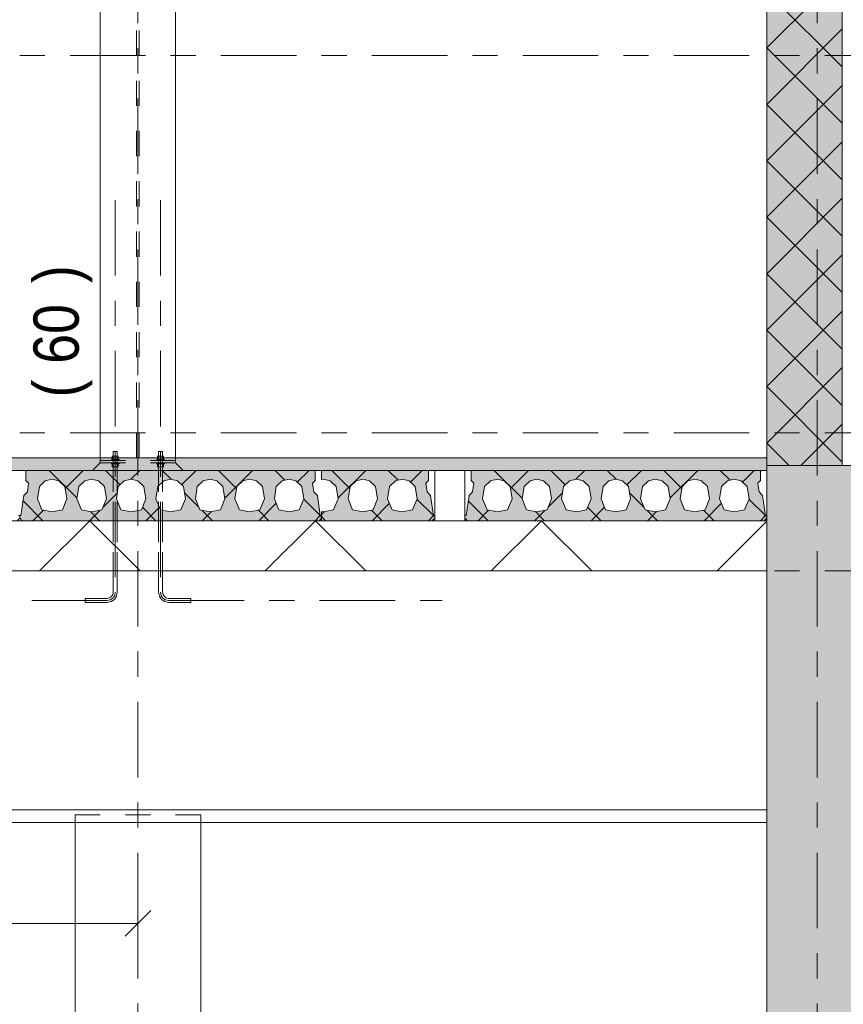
# Model space of a CAD drawing. Header units: millimetres. Extents: x -923 to -82, y -1402 to -808.
# Tile 86 of 109: x -277 to -244, y -1008 to -968. Entities that reach past the tile are written whole.
import ezdxf

# ---------------------------------------------------------------- set-up
doc = ezdxf.new("R2010")
doc.units = ezdxf.units.MM
for name, pattern in [('XKITLINE00', [0]), ('XKITLINE01', [4, 1, -1, 1, -1]), ('XKITLINE03', [6, 3, -1, 1, -1])]:
    doc.linetypes.add(name, pattern=pattern)
for name, color, linetype, lineweight in [('Offset', 4, 'Continuous', 0), ('Onderdeel', 2, 'Continuous', 0), ('Onderdeel label', 2, 'Continuous', 0), ('Stramien', 4, 'Continuous', 0)]:
    doc.layers.add(name, color=color, linetype=linetype, lineweight=lineweight)
doc.styles.add('ARIAL', font='arial.ttf')

msp = doc.modelspace()

# ---------------------------------------------------------------- hatches: boundary and pattern name
at = {"layer": 'Onderdeel'}
for points in [[(-247.385, -986.114), (-247.385, -944.814), (-244.385, -944.814), (-244.385, -986.114)], [(-373.083, -986.314), (-373.083, -985.814), (-247.385, -985.814), (-247.385, -986.314)], [(-247.385, -1015.814), (-247.385, -986.114), (-243.385, -986.114), (-243.385, -1015.814)]]:
    msp.add_hatch(color=256, dxfattribs=at).paths.add_polyline_path(points, flags=17)
h = msp.add_hatch(color=256, dxfattribs=at)
h.paths.add_polyline_path([(-265.248, -987.308), (-265.133, -988.114), (-265.083, -988.114), (-265.083, -988.214), (-265.183, -988.314), (-276.983, -988.314), (-277.083, -988.214), (-277.083, -988.114), (-277.033, -988.114), (-276.918, -987.308), (-276.776, -987.166), (-276.727, -986.82), (-276.833, -986.714), (-276.833, -986.314), (-265.333, -986.314), (-265.333, -986.714), (-265.439, -986.82), (-265.389, -987.166)], flags=17)
h.paths.add_polyline_path([(-266.778, -987.887), (-266.373, -987.964), (-265.967, -987.887), (-265.788, -987.445), (-265.863, -986.961), (-266.101, -986.73), (-266.373, -986.664), (-266.644, -986.73), (-266.882, -986.961), (-266.958, -987.445)])
h.paths.add_polyline_path([(-268.348, -987.887), (-267.943, -987.964), (-267.537, -987.887), (-267.358, -987.445), (-267.433, -986.961), (-267.671, -986.73), (-267.943, -986.664), (-268.214, -986.73), (-268.452, -986.961), (-268.528, -987.445)])
h.paths.add_polyline_path([(-269.918, -987.887), (-269.513, -987.964), (-269.107, -987.887), (-268.928, -987.445), (-269.003, -986.961), (-269.241, -986.73), (-269.513, -986.664), (-269.784, -986.73), (-270.022, -986.961), (-270.098, -987.445)])
h.paths.add_polyline_path([(-271.488, -987.887), (-271.083, -987.964), (-270.677, -987.887), (-270.498, -987.445), (-270.573, -986.961), (-270.811, -986.73), (-271.083, -986.664), (-271.354, -986.73), (-271.592, -986.961), (-271.668, -987.445)])
h.paths.add_polyline_path([(-273.058, -987.887), (-272.653, -987.964), (-272.247, -987.887), (-272.068, -987.445), (-272.143, -986.961), (-272.381, -986.73), (-272.653, -986.664), (-272.924, -986.73), (-273.162, -986.961), (-273.238, -987.445)])
h.paths.add_polyline_path([(-274.628, -987.887), (-274.223, -987.964), (-273.817, -987.887), (-273.638, -987.445), (-273.713, -986.961), (-273.951, -986.73), (-274.223, -986.664), (-274.494, -986.73), (-274.732, -986.961), (-274.808, -987.445)])
h.paths.add_polyline_path([(-276.198, -987.887), (-275.793, -987.964), (-275.387, -987.887), (-275.208, -987.445), (-275.283, -986.961), (-275.521, -986.73), (-275.793, -986.664), (-276.064, -986.73), (-276.302, -986.961), (-276.378, -987.445)])
h = msp.add_hatch(color=256, dxfattribs=at)
h.paths.add_polyline_path([(-260.748, -987.308), (-260.633, -988.114), (-260.583, -988.114), (-260.583, -988.214), (-260.683, -988.314), (-265.083, -988.314), (-265.083, -987.95), (-265.013, -987.964), (-264.607, -987.887), (-264.428, -987.445), (-264.503, -986.961), (-264.741, -986.73), (-265.013, -986.664), (-265.083, -986.681), (-265.083, -986.314), (-260.833, -986.314), (-260.833, -986.714), (-260.939, -986.82), (-260.889, -987.166)], flags=17)
h.paths.add_polyline_path([(-262.278, -987.887), (-261.873, -987.964), (-261.467, -987.887), (-261.288, -987.445), (-261.363, -986.961), (-261.601, -986.73), (-261.873, -986.664), (-262.144, -986.73), (-262.382, -986.961), (-262.458, -987.445)])
h.paths.add_polyline_path([(-263.848, -987.887), (-263.443, -987.964), (-263.037, -987.887), (-262.858, -987.445), (-262.933, -986.961), (-263.171, -986.73), (-263.443, -986.664), (-263.714, -986.73), (-263.952, -986.961), (-264.028, -987.445)])
h = msp.add_hatch(color=256, dxfattribs=at)
h.paths.add_polyline_path([(-247.55, -987.308), (-247.435, -988.114), (-247.385, -988.114), (-247.385, -988.214), (-247.485, -988.314), (-259.285, -988.314), (-259.385, -988.214), (-259.385, -988.114), (-259.335, -988.114), (-259.22, -987.308), (-259.078, -987.166), (-259.029, -986.82), (-259.135, -986.714), (-259.135, -986.314), (-247.635, -986.314), (-247.635, -986.714), (-247.741, -986.82), (-247.692, -987.166)], flags=17)
h.paths.add_polyline_path([(-249.08, -987.887), (-248.675, -987.964), (-248.27, -987.887), (-248.09, -987.445), (-248.166, -986.961), (-248.404, -986.73), (-248.675, -986.664), (-248.947, -986.73), (-249.184, -986.961), (-249.26, -987.445)])
h.paths.add_polyline_path([(-250.65, -987.887), (-250.245, -987.964), (-249.84, -987.887), (-249.66, -987.445), (-249.736, -986.961), (-249.974, -986.73), (-250.245, -986.664), (-250.517, -986.73), (-250.754, -986.961), (-250.83, -987.445)])
h.paths.add_polyline_path([(-252.22, -987.887), (-251.815, -987.964), (-251.41, -987.887), (-251.23, -987.445), (-251.306, -986.961), (-251.544, -986.73), (-251.815, -986.664), (-252.087, -986.73), (-252.324, -986.961), (-252.4, -987.445)])
h.paths.add_polyline_path([(-253.79, -987.887), (-253.385, -987.964), (-252.98, -987.887), (-252.8, -987.445), (-252.876, -986.961), (-253.114, -986.73), (-253.385, -986.664), (-253.657, -986.73), (-253.894, -986.961), (-253.97, -987.445)])
h.paths.add_polyline_path([(-255.36, -987.887), (-254.955, -987.964), (-254.55, -987.887), (-254.37, -987.445), (-254.446, -986.961), (-254.684, -986.73), (-254.955, -986.664), (-255.227, -986.73), (-255.464, -986.961), (-255.54, -987.445)])
h.paths.add_polyline_path([(-256.93, -987.887), (-256.525, -987.964), (-256.12, -987.887), (-255.94, -987.445), (-256.016, -986.961), (-256.254, -986.73), (-256.525, -986.664), (-256.797, -986.73), (-257.034, -986.961), (-257.11, -987.445)])
h.paths.add_polyline_path([(-258.5, -987.887), (-258.095, -987.964), (-257.69, -987.887), (-257.51, -987.445), (-257.586, -986.961), (-257.824, -986.73), (-258.095, -986.664), (-258.367, -986.73), (-258.604, -986.961), (-258.68, -987.445)])

# ---------------------------------------------------------------- linework, layer by layer
at = {"layer": 'Offset', "linetype": 'XKITLINE00', "lineweight": 0}
for p, q in [((-272.383, -1002.174), (-272.383, -1006.134)), ((-271.873, -1003.825), (-272.892, -1004.843)), ((-290.333, -1004.334), (-272.383, -1004.334))]:
    msp.add_line(p, q, dxfattribs=at)
at = {"layer": 'Offset'}
msp.add_point((-272.383, -1004.334), dxfattribs=at)
at = {"layer": 'Onderdeel', "linetype": 'XKITLINE00', "lineweight": 0}
for p, q in [((-273.883, -874.814), (-273.883, -985.814)), ((-247.385, -986.114), (-247.385, -944.814)), ((-244.385, -944.814), (-244.385, -986.114)), ((-270.883, -945.314), (-270.883, -985.814)), ((-247.385, -969.509), (-244.385, -966.509)), ((-244.385, -970.264), (-247.385, -967.264)), ((-247.385, -971.754), (-244.385, -968.754)), ((-244.385, -972.509), (-247.385, -969.509)), ((-247.385, -973.999), (-244.385, -970.999)), ((-244.385, -974.754), (-247.385, -971.754)), ((-247.385, -976.244), (-244.385, -973.244)), ((-244.385, -976.999), (-247.385, -973.999)), ((-247.385, -978.49), (-244.385, -975.49)), ((-244.385, -979.244), (-247.385, -976.244)), ((-247.385, -980.735), (-244.385, -977.735)), ((-244.385, -981.49), (-247.385, -978.49)), ((-247.385, -982.98), (-244.385, -979.98)), ((-244.385, -983.735), (-247.385, -980.735)), ((-247.385, -985.225), (-244.385, -982.225)), ((-244.385, -985.98), (-247.385, -982.98)), ((-246.029, -986.114), (-244.385, -984.47)), ((-246.496, -986.114), (-247.385, -985.225)), ((-373.083, -985.814), (-247.385, -985.814)), ((-247.385, -985.814), (-247.385, -985.814)), ((-247.385, -985.814), (-247.385, -986.114)), ((-247.385, -986.114), (-247.385, -986.114)), ((-244.385, -986.114), (-247.385, -986.114)), ((-243.385, -986.114), (-247.385, -986.114)), ((-244.385, -986.114), (-244.385, -986.114)), ((-373.083, -986.314), (-247.385, -986.314)), ((-276.833, -986.314), (-265.333, -986.314)), ((-276.833, -986.314), (-276.833, -986.714)), ((-276.833, -986.343), (-276.811, -986.321)), ((-274.804, -987.422), (-275.913, -986.314)), ((-275.273, -987.028), (-274.558, -986.314)), ((-273.09, -986.891), (-273.668, -986.314)), ((-272.667, -986.667), (-272.313, -986.314)), ((-271.067, -986.669), (-271.423, -986.314)), ((-270.645, -986.891), (-270.068, -986.314)), ((-268.463, -987.029), (-269.178, -986.314)), ((-268.931, -987.422), (-267.823, -986.314)), ((-266.541, -986.705), (-266.933, -986.314)), ((-266.047, -986.783), (-265.578, -986.314)), ((-265.333, -986.314), (-265.333, -986.714)), ((-260.833, -986.314), (-265.083, -986.314)), ((-265.083, -986.681), (-265.083, -986.314)), ((-263.963, -987.029), (-264.678, -986.314)), ((-264.431, -987.422), (-263.323, -986.314)), ((-262.041, -986.705), (-262.433, -986.314)), ((-261.547, -986.783), (-261.078, -986.314)), ((-260.833, -986.314), (-260.833, -986.714)), ((-259.385, -986.314), (-260.583, -986.314)), ((-260.583, -986.314), (-260.583, -988.314)), ((-259.385, -988.314), (-259.385, -986.314)), ((-259.135, -986.714), (-259.135, -986.314)), ((-259.135, -986.314), (-247.635, -986.314)), ((-259.135, -986.343), (-259.113, -986.321)), ((-257.107, -987.422), (-258.215, -986.314)), ((-257.575, -987.028), (-256.86, -986.314)), ((-255.393, -986.891), (-255.97, -986.314)), ((-254.969, -986.667), (-254.615, -986.314)), ((-253.37, -986.669), (-253.725, -986.314)), ((-252.948, -986.891), (-252.37, -986.314)), ((-250.765, -987.029), (-251.48, -986.314)), ((-251.234, -987.422), (-250.125, -986.314)), ((-248.844, -986.705), (-249.235, -986.314)), ((-248.349, -986.783), (-247.88, -986.314)), ((-247.635, -986.314), (-247.635, -986.714)), ((-247.385, -1015.814), (-247.385, -986.314)), ((-247.385, -986.314), (-247.385, -986.314)), ((-276.833, -986.714), (-276.727, -986.82)), ((-276.776, -987.166), (-276.727, -986.82)), ((-276.302, -986.961), (-276.064, -986.73)), ((-276.064, -986.73), (-275.793, -986.664)), ((-275.793, -986.664), (-275.521, -986.73)), ((-275.521, -986.73), (-275.283, -986.961)), ((-274.494, -986.73), (-274.732, -986.961)), ((-274.223, -986.664), (-274.494, -986.73)), ((-273.951, -986.73), (-274.223, -986.664)), ((-273.713, -986.961), (-273.951, -986.73)), ((-272.924, -986.73), (-273.162, -986.961)), ((-272.653, -986.664), (-272.924, -986.73)), ((-272.381, -986.73), (-272.653, -986.664)), ((-272.143, -986.961), (-272.381, -986.73)), ((-271.354, -986.73), (-271.592, -986.961)), ((-271.083, -986.664), (-271.354, -986.73)), ((-270.811, -986.73), (-271.083, -986.664)), ((-270.573, -986.961), (-270.811, -986.73)), ((-269.784, -986.73), (-270.022, -986.961)), ((-269.513, -986.664), (-269.784, -986.73)), ((-269.241, -986.73), (-269.513, -986.664)), ((-269.003, -986.961), (-269.241, -986.73)), ((-268.214, -986.73), (-268.452, -986.961)), ((-267.943, -986.664), (-268.214, -986.73)), ((-267.671, -986.73), (-267.943, -986.664)), ((-267.433, -986.961), (-267.671, -986.73)), ((-266.644, -986.73), (-266.882, -986.961)), ((-266.373, -986.664), (-266.644, -986.73)), ((-266.101, -986.73), (-266.373, -986.664)), ((-265.863, -986.961), (-266.101, -986.73)), ((-265.333, -986.714), (-265.439, -986.82)), ((-265.439, -986.82), (-265.389, -987.166)), ((-265.013, -986.664), (-265.083, -986.681)), ((-264.741, -986.73), (-265.013, -986.664)), ((-264.503, -986.961), (-264.741, -986.73)), ((-263.952, -986.961), (-263.714, -986.73)), ((-263.714, -986.73), (-263.443, -986.664)), ((-263.443, -986.664), (-263.171, -986.73)), ((-263.171, -986.73), (-262.933, -986.961)), ((-262.144, -986.73), (-262.382, -986.961)), ((-261.873, -986.664), (-262.144, -986.73)), ((-261.601, -986.73), (-261.873, -986.664)), ((-261.363, -986.961), (-261.601, -986.73)), ((-260.833, -986.714), (-260.939, -986.82)), ((-260.939, -986.82), (-260.889, -987.166)), ((-259.029, -986.82), (-259.135, -986.714)), ((-259.078, -987.166), (-259.029, -986.82)), ((-258.604, -986.961), (-258.367, -986.73)), ((-258.367, -986.73), (-258.095, -986.664)), ((-258.095, -986.664), (-257.824, -986.73)), ((-257.824, -986.73), (-257.586, -986.961)), ((-256.797, -986.73), (-257.034, -986.961)), ((-256.525, -986.664), (-256.797, -986.73)), ((-256.254, -986.73), (-256.525, -986.664)), ((-256.016, -986.961), (-256.254, -986.73)), ((-255.227, -986.73), (-255.464, -986.961)), ((-254.955, -986.664), (-255.227, -986.73)), ((-254.684, -986.73), (-254.955, -986.664)), ((-254.446, -986.961), (-254.684, -986.73)), ((-253.657, -986.73), (-253.894, -986.961)), ((-253.385, -986.664), (-253.657, -986.73)), ((-253.114, -986.73), (-253.385, -986.664)), ((-252.876, -986.961), (-253.114, -986.73)), ((-252.087, -986.73), (-252.324, -986.961)), ((-251.815, -986.664), (-252.087, -986.73)), ((-251.544, -986.73), (-251.815, -986.664)), ((-251.306, -986.961), (-251.544, -986.73)), ((-250.517, -986.73), (-250.754, -986.961)), ((-250.245, -986.664), (-250.517, -986.73)), ((-249.974, -986.73), (-250.245, -986.664)), ((-249.736, -986.961), (-249.974, -986.73)), ((-248.947, -986.73), (-249.184, -986.961)), ((-248.675, -986.664), (-248.947, -986.73)), ((-248.404, -986.73), (-248.675, -986.664)), ((-248.166, -986.961), (-248.404, -986.73)), ((-247.635, -986.714), (-247.741, -986.82)), ((-247.741, -986.82), (-247.692, -987.166)), ((-277.033, -988.114), (-276.918, -987.308)), ((-276.918, -987.308), (-276.776, -987.166)), ((-276.302, -986.961), (-276.378, -987.445)), ((-275.283, -986.961), (-275.208, -987.445)), ((-274.732, -986.961), (-274.808, -987.445)), ((-273.77, -987.771), (-273.199, -987.2)), ((-273.638, -987.445), (-273.713, -986.961)), ((-273.162, -986.961), (-273.238, -987.445)), ((-272.068, -987.445), (-272.143, -986.961)), ((-271.592, -986.961), (-271.668, -987.445)), ((-270.498, -987.445), (-270.573, -986.961)), ((-269.965, -987.771), (-270.536, -987.2)), ((-270.022, -986.961), (-270.098, -987.445)), ((-268.928, -987.445), (-269.003, -986.961)), ((-268.452, -986.961), (-268.528, -987.445)), ((-267.358, -987.445), (-267.433, -986.961)), ((-266.882, -986.961), (-266.958, -987.445)), ((-265.788, -987.445), (-265.863, -986.961)), ((-265.389, -987.166), (-265.248, -987.308)), ((-265.248, -987.308), (-265.133, -988.114)), ((-264.428, -987.445), (-264.503, -986.961)), ((-264.028, -987.445), (-263.952, -986.961)), ((-262.933, -986.961), (-262.858, -987.445)), ((-262.382, -986.961), (-262.458, -987.445)), ((-261.288, -987.445), (-261.363, -986.961)), ((-260.889, -987.166), (-260.748, -987.308)), ((-260.748, -987.308), (-260.633, -988.114)), ((-259.335, -988.114), (-259.22, -987.308)), ((-259.22, -987.308), (-259.078, -987.166)), ((-258.68, -987.445), (-258.604, -986.961)), ((-257.586, -986.961), (-257.51, -987.445)), ((-257.034, -986.961), (-257.11, -987.445)), ((-256.073, -987.771), (-255.502, -987.2)), ((-255.94, -987.445), (-256.016, -986.961)), ((-255.464, -986.961), (-255.54, -987.445)), ((-254.37, -987.445), (-254.446, -986.961)), ((-253.894, -986.961), (-253.97, -987.445)), ((-252.8, -987.445), (-252.876, -986.961)), ((-252.267, -987.771), (-252.838, -987.2)), ((-252.324, -986.961), (-252.4, -987.445)), ((-251.23, -987.445), (-251.306, -986.961)), ((-250.754, -986.961), (-250.83, -987.445)), ((-249.66, -987.445), (-249.736, -986.961)), ((-249.184, -986.961), (-249.26, -987.445)), ((-248.09, -987.445), (-248.166, -986.961)), ((-247.692, -987.166), (-247.55, -987.308)), ((-247.55, -987.308), (-247.435, -988.114)), ((-276.158, -988.314), (-276.948, -987.523)), ((-276.378, -987.445), (-276.198, -987.887)), ((-275.208, -987.445), (-275.387, -987.887)), ((-274.808, -987.445), (-274.628, -987.887)), ((-273.817, -987.887), (-273.638, -987.445)), ((-273.238, -987.445), (-273.058, -987.887)), ((-272.247, -987.887), (-272.068, -987.445)), ((-271.668, -987.445), (-271.488, -987.887)), ((-270.677, -987.887), (-270.498, -987.445)), ((-270.098, -987.445), (-269.918, -987.887)), ((-269.107, -987.887), (-268.928, -987.445)), ((-268.528, -987.445), (-268.348, -987.887)), ((-267.578, -988.314), (-266.886, -987.622)), ((-267.537, -987.887), (-267.358, -987.445)), ((-266.958, -987.445), (-266.778, -987.887)), ((-265.967, -987.887), (-265.788, -987.445)), ((-265.133, -988.114), (-265.794, -987.453)), ((-264.607, -987.887), (-264.428, -987.445)), ((-263.848, -987.887), (-264.028, -987.445)), ((-263.078, -988.314), (-262.386, -987.622)), ((-262.858, -987.445), (-263.037, -987.887)), ((-262.458, -987.445), (-262.278, -987.887)), ((-261.467, -987.887), (-261.288, -987.445)), ((-260.633, -988.114), (-261.292, -987.455)), ((-258.46, -988.314), (-259.251, -987.523)), ((-258.5, -987.887), (-258.68, -987.445)), ((-257.51, -987.445), (-257.69, -987.887)), ((-257.11, -987.445), (-256.93, -987.887)), ((-256.12, -987.887), (-255.94, -987.445)), ((-255.54, -987.445), (-255.36, -987.887)), ((-254.55, -987.887), (-254.37, -987.445)), ((-253.97, -987.445), (-253.79, -987.887)), ((-252.98, -987.887), (-252.8, -987.445)), ((-252.4, -987.445), (-252.22, -987.887)), ((-251.41, -987.887), (-251.23, -987.445)), ((-250.83, -987.445), (-250.65, -987.887)), ((-249.88, -988.314), (-249.188, -987.622)), ((-249.84, -987.887), (-249.66, -987.445)), ((-249.26, -987.445), (-249.08, -987.887)), ((-248.27, -987.887), (-248.09, -987.445)), ((-247.435, -988.114), (-248.096, -987.453)), ((-276.558, -988.314), (-276.142, -987.898)), ((-275.793, -987.964), (-276.198, -987.887)), ((-275.387, -987.887), (-275.793, -987.964)), ((-274.628, -987.887), (-274.223, -987.964)), ((-274.313, -988.314), (-273.902, -987.903)), ((-273.913, -988.314), (-274.272, -987.954)), ((-274.223, -987.964), (-273.817, -987.887)), ((-273.058, -987.887), (-272.653, -987.964)), ((-272.653, -987.964), (-272.247, -987.887)), ((-271.668, -988.314), (-272.203, -987.778)), ((-272.068, -988.314), (-271.532, -987.778)), ((-271.488, -987.887), (-271.083, -987.964)), ((-271.083, -987.964), (-270.677, -987.887)), ((-269.918, -987.887), (-269.513, -987.964)), ((-269.423, -988.314), (-269.833, -987.903)), ((-269.823, -988.314), (-269.463, -987.954)), ((-269.513, -987.964), (-269.107, -987.887)), ((-268.348, -987.887), (-267.943, -987.964)), ((-267.943, -987.964), (-267.537, -987.887)), ((-267.178, -988.314), (-267.594, -987.898)), ((-266.778, -987.887), (-266.373, -987.964)), ((-265.967, -987.887), (-266.373, -987.964)), ((-265.083, -988.314), (-265.083, -987.95)), ((-265.083, -987.95), (-265.013, -987.964)), ((-265.083, -988.073), (-264.963, -987.954)), ((-265.013, -987.964), (-264.607, -987.887)), ((-263.443, -987.964), (-263.848, -987.887)), ((-263.037, -987.887), (-263.443, -987.964)), ((-262.678, -988.314), (-263.094, -987.898)), ((-262.278, -987.887), (-261.873, -987.964)), ((-261.873, -987.964), (-261.467, -987.887)), ((-258.86, -988.314), (-258.444, -987.898)), ((-258.095, -987.964), (-258.5, -987.887)), ((-257.69, -987.887), (-258.095, -987.964)), ((-256.93, -987.887), (-256.525, -987.964)), ((-256.615, -988.314), (-256.205, -987.903)), ((-256.215, -988.314), (-256.575, -987.954)), ((-256.525, -987.964), (-256.12, -987.887)), ((-255.36, -987.887), (-254.955, -987.964)), ((-254.955, -987.964), (-254.55, -987.887)), ((-253.97, -988.314), (-254.506, -987.778)), ((-254.37, -988.314), (-253.835, -987.778)), ((-253.79, -987.887), (-253.385, -987.964)), ((-253.385, -987.964), (-252.98, -987.887)), ((-252.22, -987.887), (-251.815, -987.964)), ((-251.725, -988.314), (-252.136, -987.903)), ((-252.125, -988.314), (-251.766, -987.954)), ((-251.815, -987.964), (-251.41, -987.887)), ((-250.65, -987.887), (-250.245, -987.964)), ((-250.245, -987.964), (-249.84, -987.887)), ((-249.48, -988.314), (-249.896, -987.898)), ((-249.08, -987.887), (-248.675, -987.964)), ((-248.27, -987.887), (-248.675, -987.964)), ((-373.083, -988.314), (-247.385, -988.314)), ((-277.083, -988.114), (-277.033, -988.114)), ((-277.083, -988.114), (-277.083, -988.214)), ((-277.083, -988.214), (-276.983, -988.314)), ((-265.183, -988.314), (-276.983, -988.314)), ((-276.3, -990.314), (-274.3, -988.314)), ((-272.3, -990.314), (-274.3, -988.314)), ((-267.32, -990.314), (-265.32, -988.314)), ((-265.333, -988.314), (-265.133, -988.114)), ((-263.32, -990.314), (-265.32, -988.314)), ((-265.083, -988.214), (-265.183, -988.314)), ((-265.133, -988.114), (-265.133, -988.114)), ((-265.083, -988.164), (-265.133, -988.114)), ((-265.133, -988.114), (-265.083, -988.114)), ((-265.083, -988.114), (-265.083, -988.214)), ((-264.923, -988.314), (-265.083, -988.154)), ((-260.683, -988.314), (-265.083, -988.314)), ((-260.833, -988.314), (-260.633, -988.114)), ((-260.583, -988.214), (-260.683, -988.314)), ((-260.633, -988.114), (-260.633, -988.114)), ((-260.583, -988.164), (-260.633, -988.114)), ((-260.633, -988.114), (-260.583, -988.114)), ((-260.583, -988.114), (-260.583, -988.214)), ((-259.385, -988.314), (-260.583, -988.314)), ((-259.385, -988.214), (-259.385, -988.114)), ((-259.385, -988.114), (-259.335, -988.114)), ((-259.285, -988.314), (-259.385, -988.214)), ((-247.485, -988.314), (-259.285, -988.314)), ((-258.339, -990.314), (-256.339, -988.314)), ((-254.339, -990.314), (-256.339, -988.314)), ((-249.359, -990.314), (-247.39, -988.344)), ((-247.635, -988.314), (-247.435, -988.114)), ((-247.385, -988.214), (-247.485, -988.314)), ((-247.435, -988.114), (-247.435, -988.114)), ((-247.385, -988.164), (-247.435, -988.114)), ((-247.435, -988.114), (-247.385, -988.114)), ((-247.385, -988.114), (-247.385, -988.214)), ((-247.385, -988.314), (-247.385, -990.314)), ((-247.385, -990.314), (-373.083, -990.314)), ((-247.385, -990.314), (-247.385, -990.314)), ((-373.083, -999.814), (-247.385, -999.814)), ((-247.385, -999.814), (-247.385, -1000.314)), ((-247.385, -1000.314), (-373.083, -1000.314)), ((-274.883, -1054.523), (-274.883, -1000.314)), ((-269.883, -1054.523), (-269.883, -1000.314)), ((-247.385, -1000.314), (-247.385, -1000.314))]:
    msp.add_line(p, q, dxfattribs=at)
at = {"layer": 'Onderdeel', "linetype": 'XKITLINE01', "lineweight": 0}
for p, q in [((-272.438, -874.814), (-272.438, -985.914)), ((-272.328, -874.814), (-272.328, -985.914)), ((-273.163, -985.754), (-273.403, -985.754)), ((-273.403, -985.754), (-273.403, -985.874)), ((-273.403, -985.754), (-273.163, -985.754)), ((-273.403, -985.754), (-273.403, -985.874)), ((-273.203, -985.564), (-273.363, -985.564)), ((-273.363, -985.564), (-273.363, -991.164)), ((-273.363, -985.564), (-273.203, -985.564)), ((-273.363, -991.164), (-273.363, -985.564)), ((-273.203, -991.164), (-273.203, -985.564)), ((-273.203, -985.564), (-273.203, -991.164)), ((-273.163, -985.754), (-273.163, -985.874)), ((-273.163, -985.754), (-273.163, -985.874)), ((-271.603, -985.754), (-271.363, -985.754)), ((-271.603, -985.754), (-271.603, -985.874)), ((-271.363, -985.754), (-271.603, -985.754)), ((-271.603, -985.754), (-271.603, -985.874)), ((-271.563, -985.564), (-271.403, -985.564)), ((-271.563, -991.164), (-271.563, -985.564)), ((-271.403, -985.564), (-271.563, -985.564)), ((-271.563, -985.564), (-271.563, -991.164)), ((-271.403, -985.564), (-271.403, -991.164)), ((-271.403, -991.164), (-271.403, -985.564)), ((-271.363, -985.754), (-271.363, -985.874)), ((-271.363, -985.754), (-271.363, -985.874)), ((-247.385, -985.814), (-373.083, -985.814)), ((-273.883, -986.014), (-274.183, -986.314)), ((-273.883, -985.814), (-273.883, -985.914)), ((-270.883, -985.914), (-273.883, -985.914)), ((-270.883, -985.914), (-273.883, -985.914)), ((-273.883, -985.914), (-273.883, -986.014)), ((-273.883, -986.014), (-270.883, -986.014)), ((-270.883, -986.014), (-273.883, -986.014)), ((-273.133, -985.874), (-273.433, -985.874)), ((-273.433, -985.874), (-273.433, -985.914)), ((-273.433, -985.874), (-273.133, -985.874)), ((-273.433, -985.874), (-273.433, -985.914)), ((-273.133, -985.914), (-273.433, -985.914)), ((-273.433, -985.914), (-273.133, -985.914)), ((-273.133, -986.014), (-273.433, -986.014)), ((-273.433, -986.014), (-273.433, -986.054)), ((-273.433, -986.014), (-273.133, -986.014)), ((-273.433, -986.014), (-273.433, -986.054)), ((-273.133, -986.054), (-273.433, -986.054)), ((-273.433, -986.054), (-273.133, -986.054)), ((-273.163, -985.874), (-273.403, -985.874)), ((-273.403, -985.874), (-273.163, -985.874)), ((-273.163, -986.054), (-273.403, -986.054)), ((-273.403, -986.054), (-273.403, -986.174)), ((-273.403, -986.054), (-273.163, -986.054)), ((-273.403, -986.054), (-273.403, -986.174)), ((-273.163, -986.054), (-273.163, -986.174)), ((-273.163, -986.054), (-273.163, -986.174)), ((-273.133, -985.874), (-273.133, -985.914)), ((-273.133, -985.874), (-273.133, -985.914)), ((-273.133, -986.014), (-273.133, -986.054)), ((-273.133, -986.014), (-273.133, -986.054)), ((-271.633, -985.874), (-271.333, -985.874)), ((-271.633, -985.874), (-271.633, -985.914)), ((-271.333, -985.874), (-271.633, -985.874)), ((-271.633, -985.874), (-271.633, -985.914)), ((-271.633, -985.914), (-271.333, -985.914)), ((-271.333, -985.914), (-271.633, -985.914)), ((-271.633, -986.014), (-271.333, -986.014)), ((-271.633, -986.014), (-271.633, -986.054)), ((-271.333, -986.014), (-271.633, -986.014)), ((-271.633, -986.014), (-271.633, -986.054)), ((-271.633, -986.054), (-271.333, -986.054)), ((-271.333, -986.054), (-271.633, -986.054)), ((-271.603, -985.874), (-271.363, -985.874)), ((-271.363, -985.874), (-271.603, -985.874)), ((-271.603, -986.054), (-271.363, -986.054)), ((-271.603, -986.054), (-271.603, -986.174)), ((-271.363, -986.054), (-271.603, -986.054)), ((-271.603, -986.054), (-271.603, -986.174)), ((-271.363, -986.054), (-271.363, -986.174)), ((-271.363, -986.054), (-271.363, -986.174)), ((-271.333, -985.874), (-271.333, -985.914)), ((-271.333, -985.874), (-271.333, -985.914)), ((-271.333, -986.014), (-271.333, -986.054)), ((-271.333, -986.014), (-271.333, -986.054)), ((-270.883, -985.814), (-270.883, -985.914)), ((-270.883, -986.014), (-270.883, -985.914)), ((-270.583, -986.314), (-270.883, -986.014)), ((-247.385, -985.814), (-247.385, -986.314)), ((-247.385, -985.814), (-247.385, -985.814)), ((-247.385, -986.314), (-247.385, -985.814)), ((-247.385, -986.114), (-247.385, -986.314)), ((-247.385, -986.114), (-247.385, -986.314)), ((-373.083, -986.314), (-247.385, -986.314)), ((-373.083, -986.314), (-247.385, -986.314)), ((-265.333, -986.314), (-276.833, -986.314)), ((-276.833, -986.314), (-276.833, -986.714)), ((-274.183, -986.314), (-270.583, -986.314)), ((-273.163, -986.174), (-273.403, -986.174)), ((-273.403, -986.174), (-273.163, -986.174)), ((-271.603, -986.174), (-271.363, -986.174)), ((-271.363, -986.174), (-271.603, -986.174)), ((-265.333, -986.714), (-265.333, -986.314)), ((-260.833, -986.314), (-265.083, -986.314)), ((-265.083, -986.314), (-265.083, -986.681)), ((-260.833, -986.714), (-260.833, -986.314)), ((-259.385, -986.314), (-260.583, -986.314)), ((-260.583, -986.314), (-260.583, -988.314)), ((-259.385, -988.314), (-259.385, -986.314)), ((-247.635, -986.314), (-259.135, -986.314)), ((-259.135, -986.314), (-259.135, -986.714)), ((-247.635, -986.714), (-247.635, -986.314)), ((-247.385, -986.314), (-247.385, -990.314)), ((-247.385, -986.314), (-247.385, -990.314)), ((-247.385, -986.314), (-247.385, -986.314)), ((-276.833, -986.714), (-276.727, -986.82)), ((-276.727, -986.82), (-276.776, -987.166)), ((-276.302, -986.961), (-276.064, -986.73)), ((-276.064, -986.73), (-275.793, -986.664)), ((-275.793, -986.664), (-275.521, -986.73)), ((-275.521, -986.73), (-275.283, -986.961)), ((-274.732, -986.961), (-274.494, -986.73)), ((-274.494, -986.73), (-274.223, -986.664)), ((-274.223, -986.664), (-273.951, -986.73)), ((-273.951, -986.73), (-273.713, -986.961)), ((-273.162, -986.961), (-272.924, -986.73)), ((-272.924, -986.73), (-272.653, -986.664)), ((-272.653, -986.664), (-272.381, -986.73)), ((-272.381, -986.73), (-272.143, -986.961)), ((-271.592, -986.961), (-271.354, -986.73)), ((-271.354, -986.73), (-271.083, -986.664)), ((-271.083, -986.664), (-270.811, -986.73)), ((-270.811, -986.73), (-270.573, -986.961)), ((-270.022, -986.961), (-269.784, -986.73)), ((-269.784, -986.73), (-269.513, -986.664)), ((-269.513, -986.664), (-269.241, -986.73)), ((-269.241, -986.73), (-269.003, -986.961)), ((-268.452, -986.961), (-268.214, -986.73)), ((-268.214, -986.73), (-267.943, -986.664)), ((-267.943, -986.664), (-267.671, -986.73)), ((-267.671, -986.73), (-267.433, -986.961)), ((-266.882, -986.961), (-266.644, -986.73)), ((-266.644, -986.73), (-266.373, -986.664)), ((-266.373, -986.664), (-266.101, -986.73)), ((-266.101, -986.73), (-265.863, -986.961)), ((-265.439, -986.82), (-265.333, -986.714)), ((-265.389, -987.166), (-265.439, -986.82)), ((-265.083, -986.681), (-265.013, -986.664)), ((-265.013, -986.664), (-264.741, -986.73)), ((-264.741, -986.73), (-264.503, -986.961)), ((-263.952, -986.961), (-263.714, -986.73)), ((-263.714, -986.73), (-263.443, -986.664)), ((-263.443, -986.664), (-263.171, -986.73)), ((-263.171, -986.73), (-262.933, -986.961)), ((-262.382, -986.961), (-262.144, -986.73)), ((-262.144, -986.73), (-261.873, -986.664)), ((-261.873, -986.664), (-261.601, -986.73)), ((-261.601, -986.73), (-261.363, -986.961)), ((-260.939, -986.82), (-260.833, -986.714)), ((-260.889, -987.166), (-260.939, -986.82)), ((-259.135, -986.714), (-259.029, -986.82)), ((-259.029, -986.82), (-259.078, -987.166)), ((-258.604, -986.961), (-258.367, -986.73)), ((-258.367, -986.73), (-258.095, -986.664)), ((-258.095, -986.664), (-257.824, -986.73)), ((-257.824, -986.73), (-257.586, -986.961)), ((-257.034, -986.961), (-256.797, -986.73)), ((-256.797, -986.73), (-256.525, -986.664)), ((-256.525, -986.664), (-256.254, -986.73)), ((-256.254, -986.73), (-256.016, -986.961)), ((-255.464, -986.961), (-255.227, -986.73)), ((-255.227, -986.73), (-254.955, -986.664)), ((-254.955, -986.664), (-254.684, -986.73)), ((-254.684, -986.73), (-254.446, -986.961)), ((-253.894, -986.961), (-253.657, -986.73)), ((-253.657, -986.73), (-253.385, -986.664)), ((-253.385, -986.664), (-253.114, -986.73)), ((-253.114, -986.73), (-252.876, -986.961)), ((-252.324, -986.961), (-252.087, -986.73)), ((-252.087, -986.73), (-251.815, -986.664)), ((-251.815, -986.664), (-251.544, -986.73)), ((-251.544, -986.73), (-251.306, -986.961)), ((-250.754, -986.961), (-250.517, -986.73)), ((-250.517, -986.73), (-250.245, -986.664)), ((-250.245, -986.664), (-249.974, -986.73)), ((-249.974, -986.73), (-249.736, -986.961)), ((-249.184, -986.961), (-248.947, -986.73)), ((-248.947, -986.73), (-248.675, -986.664)), ((-248.675, -986.664), (-248.404, -986.73)), ((-248.404, -986.73), (-248.166, -986.961)), ((-247.741, -986.82), (-247.635, -986.714)), ((-247.692, -987.166), (-247.741, -986.82)), ((-276.918, -987.308), (-277.033, -988.114)), ((-276.776, -987.166), (-276.918, -987.308)), ((-276.378, -987.445), (-276.302, -986.961)), ((-275.283, -986.961), (-275.208, -987.445)), ((-274.808, -987.445), (-274.732, -986.961)), ((-273.713, -986.961), (-273.638, -987.445)), ((-273.238, -987.445), (-273.162, -986.961)), ((-272.143, -986.961), (-272.068, -987.445)), ((-271.668, -987.445), (-271.592, -986.961)), ((-270.573, -986.961), (-270.498, -987.445)), ((-270.098, -987.445), (-270.022, -986.961)), ((-269.003, -986.961), (-268.928, -987.445)), ((-268.528, -987.445), (-268.452, -986.961)), ((-267.433, -986.961), (-267.358, -987.445)), ((-266.958, -987.445), (-266.882, -986.961)), ((-265.863, -986.961), (-265.788, -987.445)), ((-265.248, -987.308), (-265.389, -987.166)), ((-265.133, -988.114), (-265.248, -987.308)), ((-264.503, -986.961), (-264.428, -987.445)), ((-264.028, -987.445), (-263.952, -986.961)), ((-262.933, -986.961), (-262.858, -987.445)), ((-262.458, -987.445), (-262.382, -986.961)), ((-261.363, -986.961), (-261.288, -987.445)), ((-260.748, -987.308), (-260.889, -987.166)), ((-260.633, -988.114), (-260.748, -987.308)), ((-259.22, -987.308), (-259.335, -988.114)), ((-259.078, -987.166), (-259.22, -987.308)), ((-258.68, -987.445), (-258.604, -986.961)), ((-257.586, -986.961), (-257.51, -987.445)), ((-257.11, -987.445), (-257.034, -986.961)), ((-256.016, -986.961), (-255.94, -987.445)), ((-255.54, -987.445), (-255.464, -986.961)), ((-254.446, -986.961), (-254.37, -987.445)), ((-253.97, -987.445), (-253.894, -986.961)), ((-252.876, -986.961), (-252.8, -987.445)), ((-252.4, -987.445), (-252.324, -986.961)), ((-251.306, -986.961), (-251.23, -987.445)), ((-250.83, -987.445), (-250.754, -986.961)), ((-249.736, -986.961), (-249.66, -987.445)), ((-249.26, -987.445), (-249.184, -986.961)), ((-248.166, -986.961), (-248.09, -987.445)), ((-247.55, -987.308), (-247.692, -987.166)), ((-247.435, -988.114), (-247.55, -987.308)), ((-276.198, -987.887), (-276.378, -987.445)), ((-275.208, -987.445), (-275.387, -987.887)), ((-274.628, -987.887), (-274.808, -987.445)), ((-273.638, -987.445), (-273.817, -987.887)), ((-273.058, -987.887), (-273.238, -987.445)), ((-272.068, -987.445), (-272.247, -987.887)), ((-271.488, -987.887), (-271.668, -987.445)), ((-270.498, -987.445), (-270.677, -987.887)), ((-269.918, -987.887), (-270.098, -987.445)), ((-268.928, -987.445), (-269.107, -987.887)), ((-268.348, -987.887), (-268.528, -987.445)), ((-267.358, -987.445), (-267.537, -987.887)), ((-266.778, -987.887), (-266.958, -987.445)), ((-265.788, -987.445), (-265.967, -987.887)), ((-264.428, -987.445), (-264.607, -987.887)), ((-263.848, -987.887), (-264.028, -987.445)), ((-262.858, -987.445), (-263.037, -987.887)), ((-262.278, -987.887), (-262.458, -987.445)), ((-261.288, -987.445), (-261.467, -987.887)), ((-258.5, -987.887), (-258.68, -987.445)), ((-257.51, -987.445), (-257.69, -987.887)), ((-256.93, -987.887), (-257.11, -987.445)), ((-255.94, -987.445), (-256.12, -987.887)), ((-255.36, -987.887), (-255.54, -987.445)), ((-254.37, -987.445), (-254.55, -987.887)), ((-253.79, -987.887), (-253.97, -987.445)), ((-252.8, -987.445), (-252.98, -987.887)), ((-252.22, -987.887), (-252.4, -987.445)), ((-251.23, -987.445), (-251.41, -987.887)), ((-250.65, -987.887), (-250.83, -987.445)), ((-249.66, -987.445), (-249.84, -987.887)), ((-249.08, -987.887), (-249.26, -987.445)), ((-248.09, -987.445), (-248.27, -987.887)), ((-275.793, -987.964), (-276.198, -987.887)), ((-275.387, -987.887), (-275.793, -987.964)), ((-274.223, -987.964), (-274.628, -987.887)), ((-273.817, -987.887), (-274.223, -987.964)), ((-272.653, -987.964), (-273.058, -987.887)), ((-272.247, -987.887), (-272.653, -987.964)), ((-271.083, -987.964), (-271.488, -987.887)), ((-270.677, -987.887), (-271.083, -987.964)), ((-269.513, -987.964), (-269.918, -987.887)), ((-269.107, -987.887), (-269.513, -987.964)), ((-267.943, -987.964), (-268.348, -987.887)), ((-267.537, -987.887), (-267.943, -987.964)), ((-266.373, -987.964), (-266.778, -987.887)), ((-265.967, -987.887), (-266.373, -987.964)), ((-265.013, -987.964), (-265.083, -987.95)), ((-265.083, -987.95), (-265.083, -988.314)), ((-264.607, -987.887), (-265.013, -987.964)), ((-263.443, -987.964), (-263.848, -987.887)), ((-263.037, -987.887), (-263.443, -987.964)), ((-261.873, -987.964), (-262.278, -987.887)), ((-261.467, -987.887), (-261.873, -987.964)), ((-258.095, -987.964), (-258.5, -987.887)), ((-257.69, -987.887), (-258.095, -987.964)), ((-256.525, -987.964), (-256.93, -987.887)), ((-256.12, -987.887), (-256.525, -987.964)), ((-254.955, -987.964), (-255.36, -987.887)), ((-254.55, -987.887), (-254.955, -987.964)), ((-253.385, -987.964), (-253.79, -987.887)), ((-252.98, -987.887), (-253.385, -987.964)), ((-251.815, -987.964), (-252.22, -987.887)), ((-251.41, -987.887), (-251.815, -987.964)), ((-250.245, -987.964), (-250.65, -987.887)), ((-249.84, -987.887), (-250.245, -987.964)), ((-248.675, -987.964), (-249.08, -987.887)), ((-248.27, -987.887), (-248.675, -987.964)), ((-247.385, -988.314), (-373.083, -988.314)), ((-277.183, -988.314), (-277.083, -988.214)), ((-277.083, -988.114), (-277.133, -988.114)), ((-277.033, -988.114), (-277.083, -988.114)), ((-277.083, -988.114), (-277.083, -988.214)), ((-277.083, -988.214), (-277.083, -988.114)), ((-277.083, -988.214), (-276.983, -988.314)), ((-276.983, -988.314), (-265.183, -988.314)), ((-265.183, -988.314), (-265.083, -988.214)), ((-265.083, -988.114), (-265.133, -988.114)), ((-265.083, -988.214), (-265.083, -988.114)), ((-265.083, -988.314), (-260.683, -988.314)), ((-260.683, -988.314), (-260.583, -988.214)), ((-260.583, -988.114), (-260.633, -988.114)), ((-260.583, -988.214), (-260.583, -988.114)), ((-260.583, -988.314), (-259.385, -988.314)), ((-259.335, -988.114), (-259.385, -988.114)), ((-259.385, -988.114), (-259.385, -988.214)), ((-259.385, -988.214), (-259.285, -988.314)), ((-259.285, -988.314), (-247.485, -988.314)), ((-247.485, -988.314), (-247.385, -988.214)), ((-247.385, -988.114), (-247.435, -988.114)), ((-247.385, -988.214), (-247.385, -988.114)), ((-247.385, -990.314), (-247.385, -988.314)), ((-247.385, -988.314), (-247.385, -990.314)), ((-247.385, -988.314), (-247.385, -988.314)), ((-373.083, -990.314), (-247.385, -990.314)), ((-373.083, -990.314), (-247.385, -990.314)), ((-373.083, -990.314), (-247.385, -990.314)), ((-247.385, -1000.314), (-247.385, -990.314)), ((-273.381, -991.255), (-273.363, -991.164)), ((-273.381, -991.255), (-273.363, -991.164)), ((-273.233, -991.317), (-273.203, -991.164)), ((-273.233, -991.317), (-273.203, -991.164)), ((-271.532, -991.317), (-271.563, -991.164)), ((-271.532, -991.317), (-271.563, -991.164)), ((-271.384, -991.255), (-271.403, -991.164)), ((-271.384, -991.255), (-271.403, -991.164)), ((-273.603, -991.404), (-274.483, -991.404)), ((-274.483, -991.564), (-274.483, -991.404)), ((-274.483, -991.404), (-274.483, -991.564)), ((-273.603, -991.404), (-274.483, -991.404)), ((-274.483, -991.404), (-274.483, -991.564)), ((-274.483, -991.564), (-274.483, -991.404)), ((-273.603, -991.564), (-274.483, -991.564)), ((-273.603, -991.564), (-274.483, -991.564)), ((-273.511, -991.385), (-273.603, -991.404)), ((-273.511, -991.385), (-273.603, -991.404)), ((-273.45, -991.533), (-273.603, -991.564)), ((-273.45, -991.533), (-273.603, -991.564)), ((-273.433, -991.333), (-273.511, -991.385)), ((-273.433, -991.333), (-273.511, -991.385)), ((-273.32, -991.446), (-273.45, -991.533)), ((-273.32, -991.446), (-273.45, -991.533)), ((-273.381, -991.255), (-273.433, -991.333)), ((-273.433, -991.333), (-273.381, -991.255)), ((-273.32, -991.446), (-273.233, -991.317)), ((-273.233, -991.317), (-273.32, -991.446)), ((-271.445, -991.446), (-271.532, -991.317)), ((-271.445, -991.446), (-271.532, -991.317)), ((-271.316, -991.533), (-271.445, -991.446)), ((-271.316, -991.533), (-271.445, -991.446)), ((-271.332, -991.333), (-271.384, -991.255)), ((-271.332, -991.333), (-271.384, -991.255)), ((-271.254, -991.385), (-271.332, -991.333)), ((-271.254, -991.385), (-271.332, -991.333)), ((-271.163, -991.564), (-271.316, -991.533)), ((-271.163, -991.564), (-271.316, -991.533)), ((-271.163, -991.404), (-271.254, -991.385)), ((-271.163, -991.404), (-271.254, -991.385)), ((-270.283, -991.404), (-271.163, -991.404)), ((-271.163, -991.404), (-270.283, -991.404)), ((-271.163, -991.564), (-270.283, -991.564)), ((-270.283, -991.564), (-271.163, -991.564)), ((-270.283, -991.564), (-270.283, -991.404)), ((-270.283, -991.404), (-270.283, -991.564)), ((-270.283, -991.404), (-270.283, -991.564)), ((-270.283, -991.564), (-270.283, -991.404)), ((-247.385, -999.814), (-373.083, -999.814)), ((-247.385, -1000.314), (-247.385, -999.814)), ((-247.385, -999.814), (-247.385, -1000.314)), ((-269.883, -1000.014), (-274.883, -1000.014)), ((-274.883, -1000.314), (-274.883, -1000.014)), ((-269.883, -1000.314), (-269.883, -1000.014)), ((-373.083, -1000.314), (-247.385, -1000.314)), ((-373.083, -1000.314), (-247.385, -1000.314))]:
    msp.add_line(p, q, dxfattribs=at)
at = {"layer": 'Onderdeel', "linetype": 'XKITLINE03', "lineweight": 0}
for p, q in [((-273.283, -975.564), (-273.283, -991.164)), ((-273.283, -975.564), (-273.283, -991.164)), ((-271.483, -975.564), (-271.483, -991.164)), ((-271.483, -975.564), (-271.483, -991.164)), ((-273.283, -991.164), (-273.307, -991.286)), ((-273.283, -991.164), (-273.307, -991.286)), ((-271.483, -991.164), (-271.458, -991.286)), ((-271.483, -991.164), (-271.458, -991.286)), ((-273.603, -991.484), (-284.483, -991.484)), ((-273.603, -991.484), (-284.483, -991.484)), ((-273.48, -991.459), (-273.603, -991.484)), ((-273.48, -991.459), (-273.603, -991.484)), ((-273.376, -991.39), (-273.48, -991.459)), ((-273.376, -991.39), (-273.48, -991.459)), ((-273.307, -991.286), (-273.376, -991.39)), ((-273.307, -991.286), (-273.376, -991.39)), ((-271.458, -991.286), (-271.389, -991.39)), ((-271.458, -991.286), (-271.389, -991.39)), ((-271.389, -991.39), (-271.285, -991.459)), ((-271.389, -991.39), (-271.285, -991.459)), ((-271.285, -991.459), (-271.163, -991.484)), ((-271.285, -991.459), (-271.163, -991.484)), ((-271.163, -991.484), (-260.283, -991.484)), ((-271.163, -991.484), (-260.283, -991.484))]:
    msp.add_line(p, q, dxfattribs=at)
at = {"layer": 'Stramien', "linetype": 'XKITLINE03', "lineweight": 0}
for p, q in [((-272.383, -1064.523), (-272.383, -840.314)), ((-245.383, -1064.523), (-245.383, -840.314)), ((-407.083, -969.814), (-144.383, -969.814)), ((-407.083, -984.814), (-144.383, -984.814)), ((-407.083, -990.314), (-144.383, -990.314))]:
    msp.add_line(p, q, dxfattribs=at)

# ---------------------------------------------------------------- texts
at = {"layer": 'Onderdeel label', "style": 'ARIAL', "width": 0.85}
for s, p in [(')', (-274.735, -978.865)), ('60', (-274.735, -982.075)), ('(', (-274.735, -983.414))]:
    msp.add_text(s, height=1.8, rotation=90.0002, dxfattribs=at).set_placement(p)

doc.saveas('drawing.dxf')
